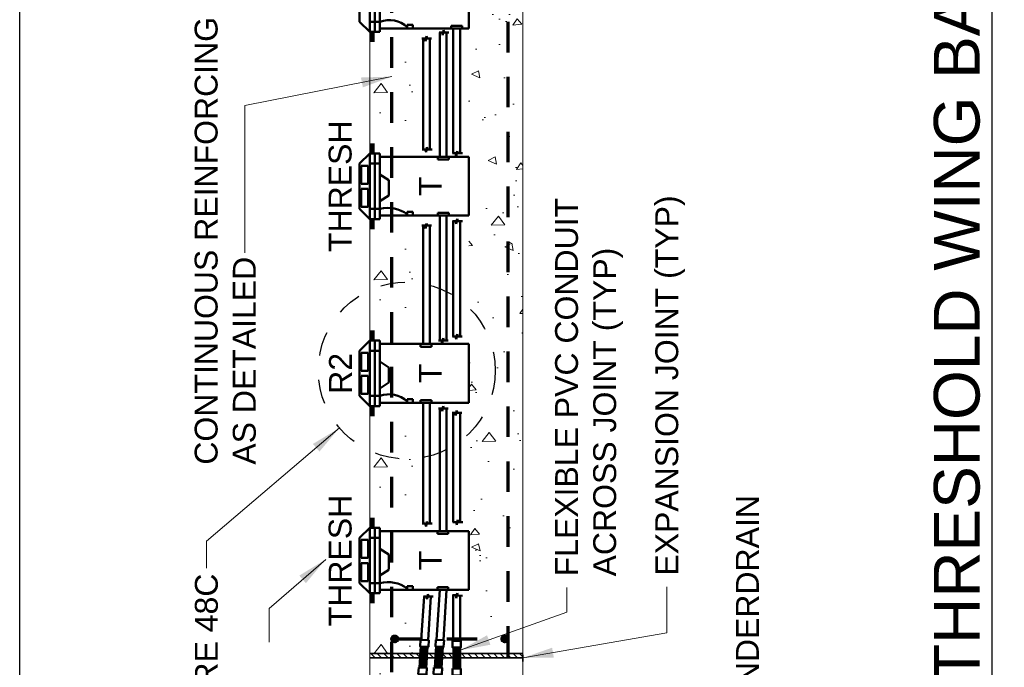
# Model space of a CAD drawing. Header units: inches. Extents: x 0 to 21.3, y 0 to 11.
# Tile 2 of 7: x 0 to 4, y 4.1 to 6.8. Entities that reach past the tile are written whole.
import ezdxf
from ezdxf.enums import TextEntityAlignment as Align

# ---------------------------------------------------------------- set-up
doc = ezdxf.new("R2010")
doc.units = ezdxf.units.IN
doc.header["$LTSCALE"] = 0.5
doc.header["$MEASUREMENT"] = 0
doc.linetypes.add('HIDDEN', pattern=[0.375, 0.25, -0.125])
doc.linetypes.add('HIDDEN2', pattern=[0.1875, 0.125, -0.0625])
doc.layers.get('0').update_dxf_attribs({"linetype": 'CONTINUOUS', "lineweight": 35})
for name, color, linetype, lineweight in [('C-JNTS-EXPJ', 12, 'CONTINUOUS', 35), ('C-PVMT-ASPH', 8, 'CONTINUOUS', 18), ('E-AFLD-CIRC-SERS', 203, 'CONTINUOUS', 50), ('E-AFLD-LITE-THRS', 203, 'CONTINUOUS', 50), ('E-DETL-TEXT', 2, 'CONTINUOUS', 35), ('E-GRND-EQUI', 83, 'CONTINUOUS', 50), ('G-ANNO-PATT', 8, 'CONTINUOUS', 18), ('S-FNDN-FTNG-RBAR', 5, 'CONTINUOUS', 70), ('S-JNTS-WTRS', 221, 'CONTINUOUS', 25), ('S-REIN-RBAR', 5, 'CONTINUOUS', 70)]:
    doc.layers.add(name, color=color, linetype=linetype, lineweight=lineweight)
for name, color, linetype in [('E-DETL-GRPH', 7, 'CONTINUOUS'), ('G-ANNO-TEXT', 7, 'CONTINUOUS'), ('G-ANNO-TTLB', 7, 'CONTINUOUS')]:
    doc.layers.add(name, color=color, linetype=linetype)
doc.styles.add('00-E-TITLE-1_1', font='arial.ttf', dxfattribs={"height": 0.1875})
doc.styles.add('01-E-BLDG-1_1', font='arial.ttf', dxfattribs={"height": 0.09375})
doc.dimstyles.new('01-E-BLDG-1_1', dxfattribs={"dimtxt": 0.09375, "dimasz": 0.125, "dimexe": 0.0625, "dimexo": 0.0625, "dimgap": 0.0625, "dimtad": 1, "dimdec": 4, "dimzin": 3, "dimdsep": 46, "dimlunit": 4, "dimtxsty": '01-E-BLDG-1_1', "dimcen": 0.0625, "dimclrd": 1, "dimclre": 1, "dimclrt": 256, "dimazin": 0, "dimtfac": 1, "dimtdec": 4, "dimtmove": 1, "dimatfit": 3, "dimfxl": 1, "dimfrac": 2, "dimtolj": 1, "dimtzin": 3, "dimlwd": 0, "dimlwe": 0, "dimarcsym": 0})

# ---------------------------------------------------------------- blocks, each defined once
blk = doc.blocks.new('A$C6BA73814')
blk.add_lwpolyline([(0.279, 0.346), (0, 0.346), (0, 0), (0.279, 0)], close=True)
blk = doc.blocks.new('A$C1A6E679F')
h = blk.add_hatch()
h.set_pattern_fill('LINE', color=256, scale=0.5, angle=90, style=0)
h.set_pattern_definition([(90, (-3.65, -15.72031), (-0.0625, 4e-18), [])])
h.paths.add_polyline_path([(1.157, 0.312), (0.282, 0.312), (0.282, 0.033), (1.157, 0.033)])
for points in [[(1.157, 0.312), (0.282, 0.312), (0.282, 0.033), (1.157, 0.033)], [(1.436, 0.346), (1.157, 0.346), (1.157, 0), (1.436, 0)]]:
    blk.add_lwpolyline(points, close=True)
blk.add_blockref('A$C6BA73814', (0, 0.001))
blk = doc.blocks.new('A$C37CC2015')
at = {"xscale": 0.3240000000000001, "yscale": 0.3240000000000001, "zscale": 0.3240000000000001}
blk.add_blockref('A$C1A6E679F', (0, 0), dxfattribs=at)
blk = doc.blocks.new('G-TDT1')
at = {"linetype": 'ByBlock', "lineweight": -2}
h = blk.add_hatch(color=256, dxfattribs=at)
edge = h.paths.add_edge_path()
edge.add_arc((0, 0), 0.0222, 0, 360)
at = {"color": 0, "linetype": 'ByBlock', "lineweight": -2}
blk.add_circle((0, 0), 0.0222, dxfattribs=at)

msp = doc.modelspace()

# ---------------------------------------------------------------- hatches: boundary and pattern name
at = {"layer": 'C-PVMT-ASPH'}
h = msp.add_hatch(dxfattribs=at)
h.set_pattern_fill('ANSI31', color=256, scale=0.15, angle=90, style=0)
h.set_pattern_definition([(135, (6.126715, -6.833614), (-0.013258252, -0.013258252), [])])
h.paths.add_polyline_path([(1.64053, 4.14745), (1.64173, 4.16563), (1.43412, 4.16563), (1.43412, 4.1477)])
h.paths.add_polyline_path([(1.70303, 4.14737), (1.70423, 4.16563), (1.66918, 4.16563), (1.66799, 4.14741)])
h.paths.add_polyline_path([(1.80393, 4.16563), (1.80393, 4.14724), (2.06166, 4.14692), (2.06166, 4.16563)])
h.paths.add_polyline_path([(1.77653, 4.14728), (1.77653, 4.16563), (1.73169, 4.16563), (1.73049, 4.14733)])
at = {"layer": 'G-ANNO-PATT'}
h = msp.add_hatch(dxfattribs=at)
h.set_pattern_fill('AR-CONC', color=256, scale=0.05, angle=135, style=0)
h.set_pattern_definition([(185, (9.44868, -10.66872), (-0.2314035, 0.275776), [0.0375, -0.4125]), (130, (9.4487, -10.66872), (-0.216884, -0.314996), [0.03, -0.33]), (235.4514, (9.4294, -10.64574), (-0.4482876, -0.03922), [0.03187, -0.350571]), (181.1842, (9.37797, -10.73943), (-0.318807, 0.435847), [0.05625, -0.61875]), (231.6356, (9.3514, -10.7031), (-0.674856, -0.01395), [0.047805, -0.525857]), (126.1842, (9.378, -10.73943), (-0.674856, -0.01395), [0.045, -0.495]), (156, (9.3603, -10.6864), (-0.0686912, 0.353386), [0.0375, -0.4125]), (101, (9.3603, -10.6864), (-0.342404, -0.170354), [0.03, -0.33]), (206.4514, (9.35457, -10.65695), (-0.4110955, 0.1830315), [0.03187, -0.350571]), (172.5, (9.44868, -10.66872), (-0.1219949, -0.1133966), [0, -0.326, 0, -0.335, 0, -0.33125]), (142.5, (9.44868, -10.66872), (-0.2324547, -0.0464365), [0, -0.191, 0, -0.3185, 0, -0.12625]), (102.5, (9.52753, -10.74756), (-0.1807604, 0.1967091), [0, -0.125, 0, -0.39, 0, -0.5175]), (92.5, (9.56288, -10.78292), (-0.24158, 0.170795), [0, -0.1625, 0, -0.259, 0, -0.3675])])
h.paths.add_polyline_path([(2.06166, 7.29401), (1.83994, 7.29401), (1.83994, 4.27115), (2.06166, 4.32994)])
h = msp.add_hatch(dxfattribs=at)
h.set_pattern_fill('AR-CONC', color=256, scale=0.05, angle=135, style=0)
h.set_pattern_definition([(185, (9.0055, -9.2406), (-0.2314035, 0.275776), [0.0375, -0.4125]), (130, (9.0055, -9.2406), (-0.216884, -0.314996), [0.03, -0.33]), (235.4514, (8.9862, -9.21763), (-0.4482876, -0.03922), [0.03187, -0.350571]), (181.1842, (8.9348, -9.3113), (-0.318807, 0.435847), [0.05625, -0.61875]), (231.6356, (8.9082, -9.275), (-0.674856, -0.01395), [0.047805, -0.525857]), (126.184, (8.9348, -9.3113), (-0.674856, -0.01395), [0.045, -0.495]), (156, (8.9171, -9.2583), (-0.068691, 0.353386), [0.0375, -0.4125]), (101, (8.9171, -9.2583), (-0.342404, -0.170354), [0.03, -0.33]), (206.4514, (8.91138, -9.22884), (-0.4110955, 0.1830315), [0.03187, -0.350571]), (172.5, (9.00549, -9.24061), (-0.1219949, -0.1133966), [0, -0.326, 0, -0.335, 0, -0.33125]), (142.5, (9.0055, -9.24061), (-0.2324547, -0.0464365), [0, -0.191, 0, -0.3185, 0, -0.12625]), (102.5, (9.08434, -9.31945), (-0.1807604, 0.1967091), [0, -0.125, 0, -0.39, 0, -0.5175]), (92.5, (9.1197, -9.3548), (-0.24158, 0.170795), [0, -0.1625, 0, -0.259, 0, -0.3675])])
h.paths.add_polyline_path([(1.61847, 6.72358), (1.43412, 6.66803), (1.45494, 6.25499), (1.61847, 6.19944)])
h = msp.add_hatch(dxfattribs=at)
h.set_pattern_fill('AR-CONC', color=256, scale=0.05, angle=135, style=0)
h.set_pattern_definition([(185, (9.0055, -10.00687), (-0.2314035, 0.275776), [0.0375, -0.4125]), (130, (9.0055, -10.00687), (-0.216884, -0.314996), [0.03, -0.33]), (235.4514, (8.9862, -9.9839), (-0.4482876, -0.03922), [0.03187, -0.350571]), (181.1842, (8.9348, -10.0776), (-0.318807, 0.435847), [0.05625, -0.61875]), (231.6356, (8.9082, -10.04126), (-0.674856, -0.01395), [0.047805, -0.525857]), (126.184, (8.9348, -10.0776), (-0.674856, -0.01395), [0.045, -0.495]), (156, (8.9171, -10.02455), (-0.068691, 0.353386), [0.0375, -0.4125]), (101, (8.9171, -10.02455), (-0.342404, -0.170354), [0.03, -0.33]), (206.4514, (8.91138, -9.9951), (-0.4110955, 0.1830315), [0.03187, -0.350571]), (172.5, (9.00549, -10.00687), (-0.1219949, -0.1133966), [0, -0.326, 0, -0.335, 0, -0.33125]), (142.5, (9.0055, -10.00687), (-0.2324547, -0.0464365), [0, -0.191, 0, -0.3185, 0, -0.12625]), (102.5, (9.08434, -10.08572), (-0.1807604, 0.1967091), [0, -0.125, 0, -0.39, 0, -0.5175]), (92.5, (9.1197, -10.12107), (-0.24158, 0.170795), [0, -0.1625, 0, -0.259, 0, -0.3675])])
h.paths.add_polyline_path([(1.61847, 5.95731), (1.43412, 5.90177), (1.45494, 5.48872), (1.61847, 5.43318)])
h = msp.add_hatch(dxfattribs=at)
h.set_pattern_fill('AR-CONC', color=256, scale=0.05, angle=135, style=0)
h.set_pattern_definition([(185, (9.0055, -10.77314), (-0.2314035, 0.275776), [0.0375, -0.4125]), (130, (9.0055, -10.77314), (-0.216884, -0.314996), [0.03, -0.33]), (235.4514, (8.9862, -10.75016), (-0.4482876, -0.03922), [0.03187, -0.350571]), (181.1842, (8.9348, -10.84385), (-0.318807, 0.435847), [0.05625, -0.61875]), (231.6356, (8.9082, -10.80753), (-0.674856, -0.01395), [0.047805, -0.525857]), (126.184, (8.9348, -10.84385), (-0.674856, -0.01395), [0.045, -0.495]), (156, (8.9171, -10.79082), (-0.068691, 0.353386), [0.0375, -0.4125]), (101, (8.9171, -10.7908), (-0.342404, -0.170354), [0.03, -0.33]), (206.4514, (8.91138, -10.76137), (-0.4110955, 0.1830315), [0.03187, -0.350571]), (172.5, (9.00549, -10.77314), (-0.1219949, -0.1133966), [0, -0.326, 0, -0.335, 0, -0.33125]), (142.5, (9.0055, -10.77314), (-0.2324547, -0.0464365), [0, -0.191, 0, -0.3185, 0, -0.12625]), (102.5, (9.08434, -10.85198), (-0.1807604, 0.1967091), [0, -0.125, 0, -0.39, 0, -0.5175]), (92.5, (9.1197, -10.88734), (-0.24158, 0.170795), [0, -0.1625, 0, -0.259, 0, -0.3675])])
h.paths.add_polyline_path([(1.61847, 5.19105), (1.43412, 5.1355), (1.45494, 4.72246), (1.61847, 4.66691)])
h = msp.add_hatch(dxfattribs=at)
h.set_pattern_fill('AR-CONC', color=256, scale=0.05, angle=135, style=0)
h.set_pattern_definition([(185, (9.0055, -11.53793), (-0.2314035, 0.275776), [0.0375, -0.4125]), (130, (9.0055, -11.53793), (-0.216884, -0.314996), [0.03, -0.33]), (235.4514, (8.9862, -11.51495), (-0.4482876, -0.03922), [0.03187, -0.350571]), (181.1842, (8.9348, -11.60865), (-0.318807, 0.435847), [0.05625, -0.61875]), (231.6356, (8.9082, -11.5723), (-0.674856, -0.01395), [0.047805, -0.525857]), (126.184, (8.9348, -11.60865), (-0.674856, -0.01395), [0.045, -0.495]), (156, (8.9171, -11.5556), (-0.068691, 0.353386), [0.0375, -0.4125]), (101, (8.9171, -11.5556), (-0.342404, -0.170354), [0.03, -0.33]), (206.4514, (8.91138, -11.52616), (-0.4110955, 0.1830315), [0.03187, -0.350571]), (172.5, (9.00549, -11.53793), (-0.1219949, -0.1133966), [0, -0.326, 0, -0.335, 0, -0.33125]), (142.5, (9.0055, -11.53793), (-0.2324547, -0.0464365), [0, -0.191, 0, -0.3185, 0, -0.12625]), (102.5, (9.08434, -11.61678), (-0.1807604, 0.1967091), [0, -0.125, 0, -0.39, 0, -0.5175]), (92.5, (9.1197, -11.65213), (-0.24158, 0.170795), [0, -0.1625, 0, -0.259, 0, -0.3675])])
h.paths.add_polyline_path([(1.61847, 4.42625), (1.43412, 4.37071), (1.45494, 3.95766), (1.61847, 3.90212)])

# ---------------------------------------------------------------- linework, layer by layer
at = {"layer": 'C-JNTS-EXPJ'}
for p, q in [((1.43399, 4.16563), (1.64173, 4.16563)), ((1.66918, 4.16563), (1.70423, 4.16563)), ((1.73169, 4.16563), (1.77653, 4.16563)), ((1.80393, 4.16563), (2.06171, 4.16563)), ((1.43412, 4.1477), (1.64055, 4.1477)), ((1.66801, 4.1477), (1.70305, 4.1477)), ((1.73051, 4.1477), (1.77653, 4.1477)), ((1.80393, 4.1477), (2.06166, 4.1477))]:
    msp.add_line(p, q, dxfattribs=at)
at = {"layer": 'C-PVMT-ASPH'}
for p, q in [((2.06166, 10.21284), (2.06166, 1.85052)), ((1.43412, 6.21333), (1.43412, 6.71116, 7135.49717)), ((1.43412, 5.44706), (1.43412, 5.9449)), ((1.43412, 4.6808), (1.43412, 5.17863)), ((1.43412, 3.916), (1.43412, 4.41237))]:
    msp.add_line(p, q, dxfattribs=at)
at = {"layer": 'E-AFLD-CIRC-SERS'}
for p, q in [((1.71788, 6.70886), (1.73066, 6.70886)), ((1.72136, 6.70886), (1.72136, 6.19944)), ((1.73066, 6.70886), (1.73352, 6.69737)), ((1.73352, 6.69737), (1.73678, 6.7178)), ((1.73678, 6.7178), (1.74004, 6.70886)), ((1.74004, 6.70886), (1.7581, 6.70886)), ((1.74913, 6.70886), (1.74913, 6.19944)), ((1.77632, 6.72505), (1.77632, 6.21407)), ((1.80409, 6.72505), (1.80409, 6.21407)), ((1.64733, 6.68417), (1.66011, 6.68417)), ((1.65245, 6.2301), (1.65245, 6.68417)), ((1.66011, 6.68417), (1.66297, 6.67268)), ((1.66297, 6.67268), (1.66623, 6.69311)), ((1.66623, 6.69311), (1.66949, 6.68417)), ((1.66949, 6.68417), (1.68755, 6.68417)), ((1.67931, 6.68376), (1.67931, 6.68376)), ((1.68022, 6.2301), (1.68022, 6.68417)), ((1.64902, 6.2301), (1.66181, 6.2301)), ((1.66181, 6.2301), (1.66466, 6.21861)), ((1.66466, 6.21861), (1.66793, 6.23904)), ((1.66793, 6.23904), (1.67119, 6.2301)), ((1.67119, 6.2301), (1.68925, 6.2301)), ((1.7732, 6.21407), (1.78599, 6.21407)), ((1.78599, 6.21407), (1.78884, 6.20257)), ((1.78884, 6.20257), (1.79211, 6.223)), ((1.79211, 6.223), (1.79537, 6.21407)), ((1.79537, 6.21407), (1.81343, 6.21407)), ((1.72136, 5.95878), (1.72136, 5.4478)), ((1.74913, 5.95878), (1.74913, 5.4478)), ((1.7732, 5.93645), (1.78599, 5.93645)), ((1.77632, 5.93645), (1.77632, 5.46384)), ((1.78599, 5.93645), (1.78884, 5.92495)), ((1.78884, 5.92495), (1.79211, 5.94538)), ((1.79211, 5.94538), (1.79537, 5.93645)), ((1.79537, 5.93645), (1.81343, 5.93645)), ((1.80409, 5.93645), (1.80409, 5.46384)), ((1.64733, 5.91791), (1.66011, 5.91791)), ((1.65245, 5.43318), (1.65245, 5.91791)), ((1.66011, 5.91791), (1.66297, 5.90641)), ((1.66297, 5.90641), (1.66623, 5.92684)), ((1.66623, 5.92684), (1.66949, 5.91791)), ((1.66949, 5.91791), (1.68755, 5.91791)), ((1.67931, 5.9175), (1.67931, 5.9175)), ((1.68022, 5.43318), (1.68022, 5.91791)), ((1.71581, 5.4478), (1.72859, 5.4478)), ((1.72859, 5.4478), (1.73144, 5.43631)), ((1.73144, 5.43631), (1.73471, 5.45674)), ((1.73471, 5.45674), (1.73797, 5.4478)), ((1.73797, 5.4478), (1.75603, 5.4478)), ((1.7729, 5.46384), (1.78568, 5.46384)), ((1.78568, 5.46384), (1.78854, 5.45235)), ((1.78854, 5.45235), (1.7918, 5.47277)), ((1.7918, 5.47277), (1.79506, 5.46384)), ((1.79506, 5.46384), (1.81312, 5.46384)), ((1.65245, 4.69757), (1.65245, 5.19252)), ((1.68022, 4.69757), (1.68022, 5.19252)), ((1.71581, 5.16895), (1.72859, 5.16895)), ((1.72136, 5.16895), (1.72136, 4.66691)), ((1.72859, 5.16895), (1.73144, 5.15745)), ((1.73144, 5.15745), (1.73471, 5.17788)), ((1.73471, 5.17788), (1.73797, 5.16895)), ((1.73797, 5.16895), (1.75603, 5.16895)), ((1.74913, 5.16895), (1.74913, 4.66691)), ((1.77121, 5.15164), (1.78399, 5.15164)), ((1.77632, 5.15164), (1.77632, 4.70357)), ((1.78399, 5.15164), (1.78684, 5.14015)), ((1.78684, 5.14015), (1.79011, 5.16058)), ((1.79011, 5.16058), (1.79337, 5.15164)), ((1.79337, 5.15164), (1.81143, 5.15164)), ((1.80409, 5.15164), (1.80409, 4.70357)), ((1.64902, 4.69757), (1.66181, 4.69757)), ((1.66181, 4.69757), (1.66466, 4.68608)), ((1.66466, 4.68608), (1.66793, 4.70651)), ((1.66793, 4.70651), (1.67119, 4.69757)), ((1.67119, 4.69757), (1.68925, 4.69757)), ((1.7747, 4.70357), (1.78749, 4.70357)), ((1.78749, 4.70357), (1.79034, 4.69208)), ((1.79034, 4.69208), (1.79361, 4.71251)), ((1.79361, 4.71251), (1.79687, 4.70357)), ((1.79687, 4.70357), (1.81493, 4.70357)), ((1.65707, 4.3992), (1.64543, 4.22174)), ((1.65365, 4.3992), (1.66644, 4.3992)), ((1.66644, 4.3992), (1.66929, 4.38771)), ((1.66929, 4.38771), (1.67255, 4.40814)), ((1.67255, 4.40814), (1.67582, 4.3992)), ((1.68491, 4.3992), (1.67314, 4.21992)), ((1.67582, 4.3992), (1.69388, 4.3992)), ((1.72136, 4.42625), (1.70793, 4.22174)), ((1.74919, 4.42625), (1.73564, 4.21992)), ((1.77343, 4.40513), (1.78619, 4.40429)), ((1.77632, 4.40494), (1.77632, 4.21724)), ((1.78619, 4.40429), (1.78828, 4.39264)), ((1.78828, 4.39264), (1.79288, 4.41281)), ((1.79288, 4.41281), (1.79555, 4.40368)), ((1.79555, 4.40368), (1.81357, 4.40249)), ((1.80409, 4.40312), (1.80409, 4.21725))]:
    msp.add_line(p, q, dxfattribs=at)
at = {"layer": 'E-AFLD-LITE-THRS'}
for p, q in [((1.43412, 6.71116, 7135.49717), (1.43412, 6.97959)), ((1.45494, 6.97959), (1.45494, 6.71116)), ((1.47577, 6.97959), (1.47577, 6.71116)), ((1.83994, 6.96571), (1.83994, 6.72505)), ((1.39204, 6.93793), (1.39204, 6.75282)), ((1.39204, 6.75282), (1.43412, 6.71116)), ((1.43412, 6.75282), (1.47577, 6.75282)), ((1.43412, 6.71116), (1.47577, 6.71116)), ((1.47577, 6.72505), (1.83994, 6.72505)), ((1.76799, 6.73615), (1.81243, 6.73615)), ((1.76799, 6.73615), (1.76799, 6.72505)), ((1.81243, 6.73615), (1.81243, 6.72505)), ((1.43412, 6.21333), (1.39204, 6.17167)), ((1.43412, 6.21333), (1.43412, 5.9449)), ((1.43412, 6.21333), (1.47577, 6.21333)), ((1.45494, 6.21333), (1.45494, 5.9449)), ((1.47577, 6.21333), (1.47577, 5.9449)), ((1.47577, 6.19944), (1.83994, 6.19944)), ((1.71361, 6.18833), (1.71361, 6.19944)), ((1.71361, 6.18833), (1.75805, 6.18833)), ((1.75805, 6.18833), (1.75805, 6.19944)), ((1.83994, 6.19944), (1.83994, 5.95878)), ((1.39204, 6.17167), (1.39204, 5.98655)), ((1.39835, 6.16325), (1.39835, 6.08961)), ((1.39835, 6.16325), (1.4278, 6.16325)), ((1.4278, 6.16325), (1.4278, 6.08961)), ((1.43412, 6.17167), (1.47577, 6.17167)), ((1.47577, 6.12704), (1.51238, 6.10374)), ((1.51238, 6.10374), (1.51238, 6.0417)), ((1.39835, 6.08961), (1.4278, 6.08961)), ((1.39835, 6.06857), (1.39835, 5.99497)), ((1.39835, 6.06857), (1.4278, 6.06857)), ((1.4278, 6.06857), (1.4278, 5.99497)), ((1.47577, 6.01778), (1.51238, 6.04108)), ((1.39204, 5.98655), (1.43412, 5.9449)), ((1.39835, 5.99497), (1.4278, 5.99497)), ((1.43412, 5.98655), (1.47577, 5.98655)), ((1.43412, 5.9449), (1.47577, 5.9449)), ((1.47577, 5.95878), (1.83994, 5.95878)), ((1.71361, 5.96989), (1.75805, 5.96989)), ((1.71361, 5.96989), (1.71361, 5.95878)), ((1.75805, 5.96989), (1.75805, 5.95878)), ((1.43412, 5.44706), (1.39204, 5.4054)), ((1.43412, 5.44706), (1.47577, 5.44706)), ((1.43412, 5.17863), (1.43412, 5.44706)), ((1.45494, 5.44706), (1.45494, 5.17863)), ((1.47577, 5.44706), (1.47577, 5.17863)), ((1.39204, 5.4054), (1.39204, 5.22029)), ((1.43412, 5.4054), (1.47577, 5.4054)), ((1.47577, 5.43318), (1.83994, 5.43318)), ((1.64221, 5.43318), (1.64221, 5.42207)), ((1.64221, 5.42207), (1.68665, 5.42207)), ((1.68665, 5.42207), (1.68665, 5.43318)), ((1.83994, 5.43318), (1.83994, 5.19252)), ((1.39835, 5.39699), (1.39835, 5.32335)), ((1.39835, 5.39699), (1.4278, 5.39699)), ((1.4278, 5.39699), (1.4278, 5.32335)), ((1.47577, 5.36078), (1.51238, 5.33747)), ((1.51238, 5.33747), (1.51238, 5.27544)), ((1.39835, 5.32335), (1.4278, 5.32335)), ((1.39835, 5.30231), (1.39835, 5.2287)), ((1.39835, 5.30231), (1.4278, 5.30231)), ((1.4278, 5.30231), (1.4278, 5.2287)), ((1.47577, 5.25151), (1.51238, 5.27482)), ((1.39204, 5.22029), (1.43412, 5.17863)), ((1.39835, 5.2287), (1.4278, 5.2287)), ((1.43412, 5.22029), (1.47577, 5.22029)), ((1.64221, 5.20363), (1.64221, 5.19252)), ((1.68665, 5.20363), (1.64221, 5.20363)), ((1.68665, 5.19252), (1.68665, 5.20363)), ((1.43412, 5.17863), (1.47577, 5.17863)), ((1.47577, 5.19252), (1.83994, 5.19252)), ((1.43412, 4.6808), (1.39204, 4.63914)), ((1.43412, 4.6808), (1.47577, 4.6808)), ((1.43412, 4.41237), (1.43412, 4.6808)), ((1.45494, 4.6808), (1.45494, 4.41237)), ((1.47577, 4.6808), (1.47577, 4.41237)), ((1.39204, 4.63914), (1.39204, 4.45402)), ((1.43412, 4.63914), (1.47577, 4.63914)), ((1.47577, 4.66691), (1.83994, 4.66691)), ((1.71131, 4.6558), (1.71131, 4.66691)), ((1.71131, 4.6558), (1.75575, 4.6558)), ((1.75575, 4.6558), (1.75575, 4.66691)), ((1.83994, 4.66691), (1.83994, 4.42625)), ((1.39835, 4.63072), (1.39835, 4.55708)), ((1.39835, 4.63072), (1.4278, 4.63072)), ((1.4278, 4.63072), (1.4278, 4.55708)), ((1.47577, 4.59451), (1.51238, 4.57121)), ((1.51238, 4.57121), (1.51238, 4.50917)), ((1.39835, 4.55708), (1.4278, 4.55708)), ((1.39835, 4.53604), (1.39835, 4.46244)), ((1.39835, 4.53604), (1.4278, 4.53604)), ((1.4278, 4.53604), (1.4278, 4.46244)), ((1.47577, 4.48525), (1.51238, 4.50855)), ((1.39204, 4.45402), (1.43412, 4.41237)), ((1.39835, 4.46244), (1.4278, 4.46244)), ((1.43412, 4.45402), (1.47577, 4.45402)), ((1.71131, 4.43736), (1.75575, 4.43736)), ((1.71131, 4.43736), (1.71131, 4.42625)), ((1.75575, 4.43736), (1.75575, 4.42625)), ((1.43412, 4.41237), (1.47577, 4.41237)), ((1.47577, 4.42625), (1.83994, 4.42625))]:
    msp.add_line(p, q, dxfattribs=at)
at = {"layer": 'E-DETL-GRPH', "linetype": 'HIDDEN2'}
msp.add_circle((1.58596, 5.32427), 0.36247, dxfattribs=at)
at = {"layer": 'E-DETL-TEXT'}
msp.add_line((2.06166, 4.13304), (2.06166, 4.16081), dxfattribs=at)
at = {"layer": 'E-GRND-EQUI', "linetype": 'Continuous'}
for p, q in [((1.58809, 6.74023), (1.58809, 6.72505)), ((1.61013, 6.74023), (1.58809, 6.74023)), ((1.61013, 6.72505), (1.61013, 6.74023)), ((1.58809, 6.72505), (1.61013, 6.72505)), ((1.58809, 5.97397), (1.58809, 5.95878)), ((1.61013, 5.97397), (1.58809, 5.97397)), ((1.61013, 5.95878), (1.61013, 5.97397)), ((1.58809, 5.95878), (1.61013, 5.95878)), ((1.58809, 5.20771), (1.58809, 5.19252)), ((1.61013, 5.20771), (1.58809, 5.20771)), ((1.61013, 5.19252), (1.61013, 5.20771)), ((1.58809, 5.19252), (1.61013, 5.19252)), ((1.58809, 4.44144), (1.58809, 4.42625)), ((1.61013, 4.44144), (1.58809, 4.44144)), ((1.61013, 4.42625), (1.61013, 4.44144)), ((1.58809, 4.42625), (1.61013, 4.42625))]:
    msp.add_line(p, q, dxfattribs=at)
for centre, radius, start, end in [((1.51373, 6.6495), 0.11007, 47.50082, 110.16925), ((1.50774, 5.85289), 0.13743, 54.22213, 103.44794), ((1.51402, 5.11847), 0.10876, 47.08049, 110.58958), ((1.50832, 4.32334), 0.13468, 53.68407, 103.986)]:
    msp.add_arc(centre, radius, start, end, dxfattribs=at)
at = {"layer": 'G-ANNO-TEXT', "linetype": 'Continuous', "lineweight": 30}
msp.add_line((3.98458, 2.62934), (3.98458, 9.95499), dxfattribs=at)
at = {"layer": 'G-ANNO-TTLB'}
msp.add_lwpolyline([(0, 11), (8.5, 11), (8.5, 0), (0, 0)], close=True, dxfattribs=at)
at = {"layer": 'S-JNTS-WTRS'}
for p, q in [((1.4532, 6.22306), (1.4532, 6.22306)), ((1.45569, 6.2128), (1.45329, 6.214))]:
    msp.add_line(p, q, dxfattribs=at)
for points in [[(1.43412, 6.6695, 7135.49717), (1.43412, 6.71116, 7135.49717), (1.45494, 6.6695, 7135.49717), (1.45494, 6.71116, 7135.49717)], [(1.43412, 6.21333, 7135.49717), (1.43412, 6.25499, 7135.49717), (1.45494, 6.21333, 7135.49717), (1.45494, 6.25499, 7135.49717)], [(1.43412, 5.90324, 7135.49717), (1.43412, 5.9449, 7135.49717), (1.45494, 5.90324, 7135.49717), (1.45494, 5.9449, 7135.49717)], [(1.43412, 5.13697, 7135.49717), (1.43412, 5.17863, 7135.49717), (1.45494, 5.13697, 7135.49717), (1.45494, 5.17863, 7135.49717)], [(1.43412, 4.37071, 7135.49717), (1.43412, 4.41237, 7135.49717), (1.45494, 4.37071, 7135.49717), (1.45494, 4.41237, 7135.49717)]]:
    msp.add_solid(points, dxfattribs=at)
at = {"layer": 'S-JNTS-WTRS', "extrusion": (0, 0, -1)}
for points in [[(-1.43412, 5.44706, -7135.49717), (-1.43412, 5.48872, -7135.49717), (-1.45494, 5.44706, -7135.49717), (-1.45494, 5.48872, -7135.49717)], [(-1.43412, 4.6808, -7135.49717), (-1.43412, 4.72246, -7135.49717), (-1.45494, 4.6808, -7135.49717), (-1.45494, 4.72246, -7135.49717)]]:
    msp.add_solid(points, dxfattribs=at)
at = {"layer": 'S-REIN-RBAR', "linetype": 'HIDDEN'}
for p, q in [((1.99961, 10.12742), (1.99961, 1.85182)), ((1.52467, 1.83904), (1.52467, 7.57256)), ((1.52467, 4.22548), (1.99961, 4.22548))]:
    msp.add_line(p, q, dxfattribs=at)

# ---------------------------------------------------------------- block references
at = {"layer": 'E-AFLD-CIRC-SERS'}
for p, xscale, yscale, zscale, rotation in [((1.66678, 4.07906, 7135.49717), 0.3029717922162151, 0.3029717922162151, 0.3029717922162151, 86.24427964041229), ((1.72929, 4.07906, 7135.49717), 0.3029717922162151, 0.3029717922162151, 0.3029717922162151, 86.24427964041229), ((1.80723, 4.07627), 0.3029717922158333, 0.3029717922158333, 0.3029717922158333, 90.02075900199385)]:
    msp.add_blockref('A$C37CC2015', p, dxfattribs=dict(at, xscale=xscale, yscale=yscale, zscale=zscale, rotation=rotation))
at = {"layer": 'S-FNDN-FTNG-RBAR', "xscale": 0.5329143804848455, "yscale": 0.5329143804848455, "zscale": 0.5329143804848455, "rotation": 90}
for p in [(1.5365, 4.22548), (1.98778, 4.22548)]:
    msp.add_blockref('G-TDT1', p, dxfattribs=at)

# ---------------------------------------------------------------- texts
at = {"layer": 'G-ANNO-TEXT', "style": '00-E-TITLE-1_1'}
msp.add_text('RUNWAY THRESHOLD WING BAR LIGHT FOUNDATION - ', height=0.1875, rotation=90, dxfattribs=at).set_placement((3.98891, 2.80835), align=Align.BOTTOM_LEFT)
at = {"layer": 'G-ANNO-TEXT', "char_height": 0.09375, "attachment_point": 1, "rotation": 90, "style": '01-E-BLDG-1_1'}
for s, insert, width in [('CONTINUOUS REINFORCING AS DETAILED', (0.71691, 4.9389), 1.838292), ('EXPANSION JOINT (TYP)', (2.60409, 4.48455), 2.1791924), ('FLEXIBLE PVC CONDUIT ACROSS JOINT (TYP)', (2.19343, 4.48137), 1.5774626), ('UNDERDRAIN', (2.93455, 3.94142), 3.5879933), ('SEE FIGURE 48C', (0.71778, 3.42327), 1.1092845)]:
    msp.add_mtext(s, dxfattribs=dict(at, insert=insert, width=width))
at = {"layer": 'G-ANNO-TEXT', "char_height": 0.09375, "attachment_point": 8, "rotation": 90, "style": '01-E-BLDG-1_1'}
for s, insert in [('THRESH', (1.36095, 6.07911)), ('T', (1.72913, 6.07911)), ('R2', (1.36095, 5.31285)), ('T', (1.72913, 5.31285)), ('THRESH', (1.36095, 4.54658)), ('T', (1.72913, 4.54658))]:
    msp.add_mtext(s, dxfattribs=dict(at, insert=insert))

# ---------------------------------------------------------------- leaders
at = {"layer": 'G-ANNO-TEXT'}
for points in [[(1.52467, 6.5281), (0.92176, 6.41029), (0.92176, 5.80603)], [(1.30996, 5.0893), (0.76552, 4.62581), (0.76552, 4.51494)], [(1.25366, 4.55104), (1.02162, 4.35028), (1.02162, 4.21275)], [(2.06166, 4.1477), (2.65183, 4.25075), (2.65183, 4.439)], [(1.80392, 4.17883), (2.24117, 4.33511), (2.24117, 4.43582)]]:
    msp.add_leader(points, dimstyle='01-E-BLDG-1_1', dxfattribs=at)

doc.saveas('drawing.dxf')
